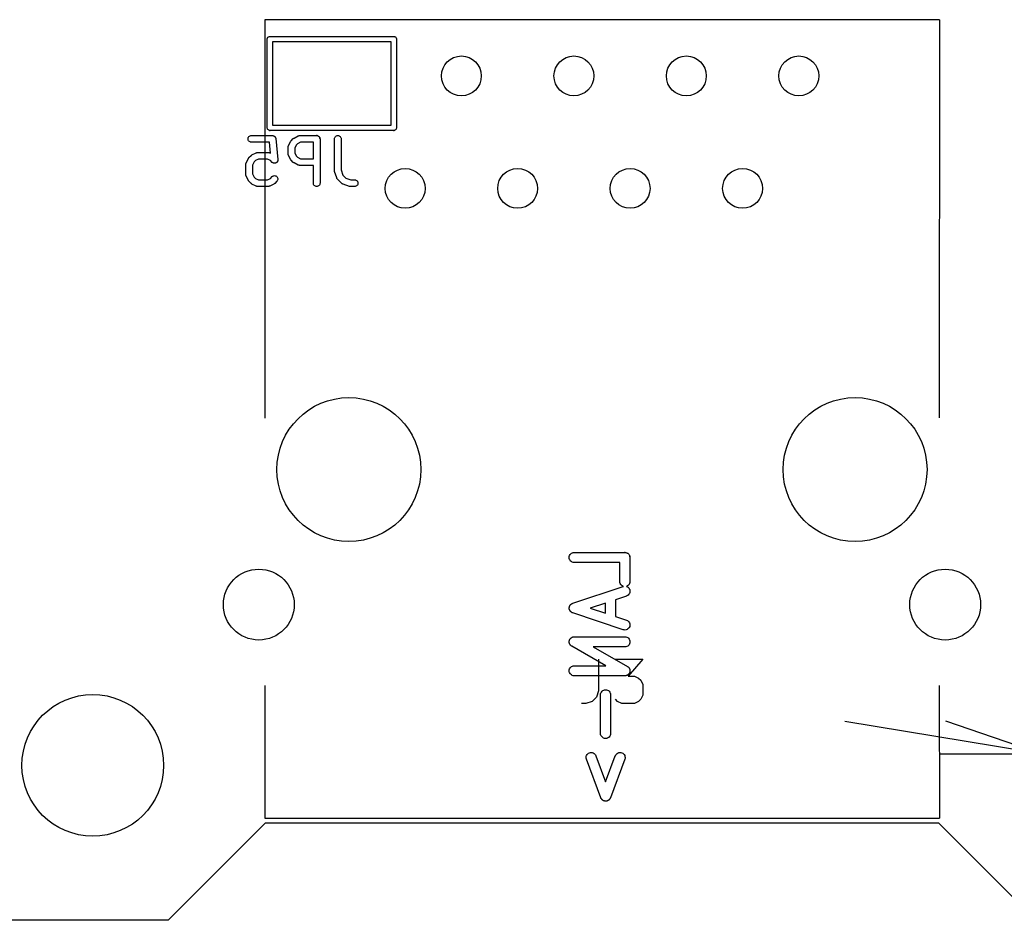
# Model space of a CAD drawing. Header units: millimetres. Extents: x 41 to 95.7, y -150.6 to -95.8.
# Tile 2 of 13: x 52.2 to 74.4, y -150.6 to -130.3. Entities that reach past the tile are written whole.
import ezdxf
from ezdxf.enums import TextEntityAlignment as Align

# ---------------------------------------------------------------- set-up
doc = ezdxf.new("R2010")
doc.units = ezdxf.units.MM
doc.layers.add('BLACK', color=7, linetype='Continuous')
doc.layers.add('Default', color=7, linetype='Continuous')
doc.styles.add('SEACAD_Solid_Edge_ANSI', font='seans.ttf')
doc.styles.add('SEACAD_Solid_Edge_ANSI1_Symbols', font='semeca1.ttf')
doc.dimstyles.new('JIS_(mm)', dxfattribs={"dimtxt": 2.25, "dimasz": 2.25, "dimexe": 1.125, "dimexo": 0, "dimgap": 0.5625, "dimtad": 1, "dimdsep": 46, "dimtxsty": 'SEACAD_Solid_Edge_ANSI', "dimblk1": '_SE_OPEN', "dimblk2": '_SE_OPEN', "dimsah": 1, "dimcen": 1.125, "dimadec": 0, "dimazin": 0, "dimtfac": 0.5, "dimtmove": 0, "dimatfit": 3, "dimfxl": 1, "dimarcsym": 0})

# ---------------------------------------------------------------- blocks, each defined once
blk = doc.blocks.new('DMBLK5')
at = {"layer": 'Default', "color": 7, "linetype": 'Continuous'}
for p, q in [((70.792, -146.134), (78.388, -147.394)), ((78.388, -147.394), (95.686, -150.263))]:
    blk.add_line(p, q, dxfattribs=at)
for points in [[(72.95, -146.872), (75.231, -146.87), (73.073, -146.132)], [(80.546, -148.132), (78.388, -147.394), (80.669, -147.392)]]:
    blk.add_lwpolyline(points, dxfattribs=at)
for s, style, p in [('O', 'SEACAD_Solid_Edge_ANSI1_Symbols', (82.974, -145.303)), ('3.2', 'SEACAD_Solid_Edge_ANSI', (86.777, -145.934)), ('x4', 'SEACAD_Solid_Edge_ANSI', (92.256, -146.843))]:
    blk.add_text(s, height=2.25, rotation=350.5826, dxfattribs=dict(at, style=style)).set_placement(p, align=Align.TOP_LEFT)
blk = doc.blocks.new('_SE_OPEN')
at = {"color": 0}
for p, q in [((-1, 0.1665), (0, 0)), ((0, 0), (-1, -0.1665)), ((0, 0), (-1, 0))]:
    blk.add_line(p, q, dxfattribs=at)

msp = doc.modelspace()

# ---------------------------------------------------------------- linework, layer by layer
at = {"layer": 'BLACK', "color": 7, "linetype": 'Continuous'}
for p, q in [((57.6945, -130.292), (57.6945, -139.292)), ((72.9345, -130.292), (57.6945, -130.292)), ((72.9345, -130.292), (72.9245, -139.282)), ((57.7492, -130.732), (57.7504, -130.72)), ((57.7495, -130.735), (57.7492, -130.732)), ((57.7495, -132.729), (57.7495, -130.735)), ((57.7504, -130.72), (57.7538, -130.709)), ((57.7538, -130.709), (57.7594, -130.699)), ((57.7594, -130.699), (57.7669, -130.689)), ((57.7669, -130.689), (57.776, -130.682)), ((57.776, -130.682), (57.7864, -130.676)), ((57.7864, -130.676), (57.7977, -130.673)), ((57.7977, -130.673), (57.8066, -130.672)), ((57.8066, -130.672), (57.8095, -130.672)), ((57.8095, -130.672), (57.8124, -130.672)), ((57.8124, -130.672), (60.6066, -130.672)), ((60.6066, -130.672), (60.6095, -130.672)), ((60.6095, -130.672), (60.6124, -130.672)), ((60.6124, -130.672), (60.6213, -130.673)), ((60.6213, -130.673), (60.6326, -130.676)), ((60.6326, -130.676), (60.643, -130.682)), ((60.643, -130.682), (60.6521, -130.689)), ((60.6521, -130.689), (60.6596, -130.699)), ((60.6596, -130.699), (60.6652, -130.709)), ((60.6652, -130.709), (60.6686, -130.72)), ((60.6686, -130.72), (60.6698, -130.732)), ((60.6698, -130.732), (60.6695, -130.735)), ((60.6695, -130.735), (60.6695, -132.729)), ((57.8695, -130.792), (57.8695, -132.672)), ((60.5495, -130.792), (57.8695, -130.792)), ((60.5495, -132.672), (60.5495, -130.792)), ((57.7492, -132.732), (57.7495, -132.729)), ((57.7504, -132.744), (57.7492, -132.732)), ((57.7538, -132.755), (57.7504, -132.744)), ((57.8695, -132.672), (60.5495, -132.672)), ((60.6686, -132.744), (60.6652, -132.755)), ((60.6698, -132.732), (60.6686, -132.744)), ((60.6695, -132.729), (60.6698, -132.732)), ((57.317, -132.969), (57.3213, -132.955)), ((57.3213, -132.955), (57.3283, -132.942)), ((57.3283, -132.942), (57.3376, -132.931)), ((57.3376, -132.931), (57.3489, -132.922)), ((57.3489, -132.922), (57.3619, -132.915)), ((57.3619, -132.915), (57.3759, -132.911)), ((57.3759, -132.911), (57.3905, -132.909)), ((57.3905, -132.909), (57.8666, -132.909)), ((57.7594, -132.765), (57.7538, -132.755)), ((57.7669, -132.775), (57.7594, -132.765)), ((57.776, -132.782), (57.7669, -132.775)), ((57.7864, -132.788), (57.776, -132.782)), ((57.7977, -132.791), (57.7864, -132.788)), ((57.8066, -132.792), (57.7977, -132.791)), ((57.8095, -132.792), (57.8066, -132.792)), ((57.8124, -132.792), (57.8095, -132.792)), ((60.6066, -132.792), (57.8124, -132.792)), ((57.8666, -132.909), (57.8677, -132.909)), ((57.8677, -132.909), (57.871, -132.91)), ((57.871, -132.91), (57.8743, -132.91)), ((57.8743, -132.91), (57.8783, -132.911)), ((57.8783, -132.911), (57.8822, -132.911)), ((57.8822, -132.911), (57.8854, -132.912)), ((57.8854, -132.912), (57.8887, -132.913)), ((57.8887, -132.913), (57.8924, -132.914)), ((57.8924, -132.914), (57.8962, -132.915)), ((57.8962, -132.915), (57.8991, -132.917)), ((57.8991, -132.917), (57.9022, -132.918)), ((57.9022, -132.918), (57.9055, -132.921)), ((57.9055, -132.921), (57.909, -132.922)), ((57.909, -132.922), (57.9116, -132.925)), ((57.9116, -132.925), (57.9143, -132.926)), ((57.9143, -132.926), (57.9172, -132.929)), ((57.9172, -132.929), (57.9202, -132.932)), ((57.9202, -132.932), (57.9223, -132.935)), ((57.9223, -132.935), (57.9247, -132.937)), ((57.9247, -132.937), (57.9269, -132.94)), ((57.9269, -132.94), (57.9294, -132.943)), ((57.9294, -132.943), (57.9309, -132.946)), ((57.9309, -132.946), (57.9328, -132.949)), ((57.9328, -132.949), (57.9343, -132.953)), ((57.9343, -132.953), (57.9362, -132.956)), ((57.9362, -132.956), (57.9371, -132.959)), ((57.9371, -132.959), (57.9384, -132.963)), ((57.9384, -132.963), (57.9392, -132.966)), ((57.9392, -132.966), (57.9403, -132.97)), ((58.3496, -132.969), (58.3533, -132.967)), ((58.3533, -132.967), (58.3569, -132.965)), ((58.3569, -132.965), (58.4521, -132.917)), ((58.4521, -132.917), (58.4531, -132.917)), ((58.4531, -132.917), (58.4552, -132.916)), ((58.4552, -132.916), (58.4571, -132.915)), ((58.4571, -132.915), (58.462, -132.914)), ((58.462, -132.914), (58.4668, -132.912)), ((58.4668, -132.912), (58.469, -132.911)), ((58.469, -132.911), (58.4711, -132.911)), ((58.4711, -132.911), (58.4762, -132.91)), ((58.4762, -132.91), (58.4813, -132.91)), ((58.4813, -132.91), (58.4835, -132.91)), ((58.4835, -132.91), (58.4857, -132.909)), ((58.4857, -132.909), (58.8666, -132.909)), ((58.8666, -132.909), (58.8672, -132.909)), ((58.8672, -132.909), (58.8677, -132.909)), ((58.8677, -132.909), (58.8747, -132.91)), ((58.8747, -132.91), (58.8817, -132.911)), ((58.8817, -132.911), (58.882, -132.911)), ((58.882, -132.911), (58.8822, -132.911)), ((58.8822, -132.911), (58.8889, -132.913)), ((58.8889, -132.913), (58.8957, -132.915)), ((58.8957, -132.915), (58.8959, -132.915)), ((58.8959, -132.915), (58.8962, -132.915)), ((58.8962, -132.915), (58.9024, -132.919)), ((58.9024, -132.919), (58.9086, -132.922)), ((58.9086, -132.922), (58.9088, -132.922)), ((58.9088, -132.922), (58.909, -132.922)), ((58.909, -132.922), (58.9144, -132.927)), ((58.9144, -132.927), (58.9199, -132.932)), ((58.9199, -132.932), (58.92, -132.932)), ((58.92, -132.932), (58.9202, -132.932)), ((58.9202, -132.932), (58.9246, -132.937)), ((58.9246, -132.937), (58.9291, -132.943)), ((58.9291, -132.943), (58.9292, -132.943)), ((58.9292, -132.943), (58.9294, -132.943)), ((58.9294, -132.943), (58.9327, -132.95)), ((58.9327, -132.95), (58.936, -132.956)), ((58.936, -132.956), (58.9361, -132.956)), ((58.9361, -132.956), (58.9362, -132.956)), ((58.9362, -132.956), (58.9382, -132.963)), ((58.9382, -132.963), (58.9402, -132.97)), ((59.2695, -132.969), (59.2739, -132.955)), ((59.2739, -132.955), (59.2809, -132.942)), ((59.2809, -132.942), (59.2904, -132.931)), ((59.2904, -132.931), (59.3018, -132.922)), ((59.3018, -132.922), (59.3147, -132.915)), ((59.3147, -132.915), (59.3288, -132.911)), ((59.3288, -132.911), (59.3434, -132.909)), ((59.3434, -132.909), (59.3579, -132.911)), ((59.3579, -132.911), (59.3719, -132.915)), ((59.3719, -132.915), (59.3848, -132.922)), ((59.3848, -132.922), (59.3961, -132.932)), ((59.3961, -132.932), (59.4053, -132.943)), ((59.4053, -132.943), (59.4122, -132.956)), ((59.4122, -132.956), (59.4164, -132.97)), ((60.6095, -132.792), (60.6066, -132.792)), ((60.6124, -132.792), (60.6095, -132.792)), ((60.6213, -132.791), (60.6124, -132.792)), ((60.6326, -132.788), (60.6213, -132.791)), ((60.643, -132.782), (60.6326, -132.788)), ((60.6521, -132.775), (60.643, -132.782)), ((60.6596, -132.765), (60.6521, -132.775)), ((60.6652, -132.755), (60.6596, -132.765)), ((57.3155, -132.984), (57.317, -132.969)), ((57.3168, -132.998), (57.3155, -132.984)), ((57.3209, -133.012), (57.3168, -132.998)), ((57.3277, -133.025), (57.3209, -133.012)), ((57.3369, -133.037), (57.3277, -133.025)), ((57.3481, -133.046), (57.3369, -133.037)), ((57.3609, -133.053), (57.3481, -133.046)), ((57.3749, -133.058), (57.3609, -133.053)), ((57.3894, -133.059), (57.3749, -133.058)), ((57.3905, -133.059), (57.3894, -133.059)), ((57.7988, -133.059), (57.3905, -133.059)), ((57.8236, -133.308), (57.7988, -133.059)), ((57.9403, -132.97), (57.9406, -132.974)), ((57.9406, -132.974), (57.9413, -132.977)), ((57.9413, -132.977), (57.9889, -133.453)), ((58.2202, -133.174), (58.2205, -133.172)), ((58.2202, -133.175), (58.2202, -133.174)), ((58.2202, -133.318), (58.2202, -133.175)), ((58.2204, -133.169), (58.2213, -133.164)), ((58.2205, -133.172), (58.2204, -133.169)), ((58.2213, -133.164), (58.2219, -133.159)), ((58.2219, -133.159), (58.2225, -133.157)), ((58.2225, -133.157), (58.2229, -133.155)), ((58.2229, -133.155), (58.2247, -133.15)), ((58.2247, -133.15), (58.2263, -133.145)), ((58.2263, -133.145), (58.2273, -133.143)), ((58.2273, -133.143), (58.2281, -133.141)), ((58.2281, -133.141), (58.2758, -133.046)), ((58.2758, -133.046), (58.2762, -133.045)), ((58.2762, -133.045), (58.2785, -133.042)), ((58.2785, -133.042), (58.2805, -133.038)), ((58.2805, -133.038), (58.2825, -133.035)), ((58.2825, -133.035), (58.2842, -133.033)), ((58.2842, -133.033), (58.2871, -133.03)), ((58.2871, -133.03), (58.2898, -133.027)), ((58.2898, -133.027), (58.3374, -132.979)), ((58.3374, -132.979), (58.3382, -132.978)), ((58.3382, -132.978), (58.3415, -132.976)), ((58.3415, -132.976), (58.3445, -132.973)), ((58.3445, -132.973), (58.3472, -132.971)), ((58.3472, -132.971), (58.3496, -132.969)), ((58.4045, -133.124), (58.3702, -133.193)), ((58.4349, -133.094), (58.4045, -133.124)), ((58.5034, -133.059), (58.4349, -133.094)), ((58.7916, -133.059), (58.5034, -133.059)), ((58.7916, -133.433), (58.7916, -133.059)), ((58.9402, -132.97), (58.9403, -132.97)), ((58.9403, -132.97), (58.941, -132.977)), ((58.941, -132.977), (58.9416, -132.984)), ((58.9416, -132.984), (58.9416, -133.984)), ((59.2678, -132.983), (59.2695, -132.969)), ((59.2678, -132.984), (59.2678, -132.983)), ((59.2678, -133.699), (59.2678, -132.984)), ((59.4164, -132.97), (59.4178, -132.984)), ((59.4178, -132.984), (59.4178, -133.686)), ((57.3318, -133.414), (57.3347, -133.411)), ((57.3347, -133.411), (57.3374, -133.408)), ((57.3374, -133.408), (57.385, -133.36)), ((57.385, -133.36), (57.3858, -133.359)), ((57.3858, -133.359), (57.3891, -133.357)), ((57.3891, -133.357), (57.3921, -133.354)), ((57.3921, -133.354), (57.3948, -133.352)), ((57.3948, -133.352), (57.3972, -133.35)), ((57.3972, -133.35), (57.401, -133.348)), ((57.401, -133.348), (57.4045, -133.346)), ((57.4045, -133.346), (57.4998, -133.298)), ((57.4998, -133.298), (57.5007, -133.298)), ((57.5007, -133.298), (57.5028, -133.297)), ((57.5028, -133.297), (57.5047, -133.296)), ((57.5047, -133.296), (57.5096, -133.295)), ((57.5096, -133.295), (57.5144, -133.293)), ((57.5144, -133.293), (57.5166, -133.292)), ((57.5166, -133.292), (57.5187, -133.292)), ((57.5187, -133.292), (57.5238, -133.291)), ((57.5238, -133.291), (57.5289, -133.29)), ((57.5289, -133.29), (57.5311, -133.291)), ((57.5311, -133.291), (57.5333, -133.29)), ((57.5333, -133.29), (57.7714, -133.29)), ((57.7714, -133.29), (57.7725, -133.29)), ((57.7725, -133.29), (57.7746, -133.291)), ((57.7746, -133.291), (57.7769, -133.291)), ((57.7769, -133.291), (57.7819, -133.291)), ((57.7819, -133.291), (57.787, -133.292)), ((57.787, -133.292), (57.7891, -133.293)), ((57.7891, -133.293), (57.7913, -133.293)), ((57.7913, -133.293), (57.7961, -133.295)), ((57.7961, -133.295), (57.801, -133.296)), ((57.801, -133.296), (57.8029, -133.297)), ((57.8029, -133.297), (57.8049, -133.298)), ((57.8049, -133.298), (57.8236, -133.308)), ((58.2204, -133.32), (58.2202, -133.318)), ((58.2203, -133.322), (58.2204, -133.32)), ((58.2211, -133.327), (58.2203, -133.322)), ((58.2216, -133.332), (58.2211, -133.327)), ((58.2223, -133.334), (58.2216, -133.332)), ((58.2226, -133.337), (58.2223, -133.334)), ((58.2244, -133.341), (58.2226, -133.337)), ((58.2259, -133.346), (58.2244, -133.341)), ((58.2269, -133.348), (58.2259, -133.346)), ((58.2277, -133.35), (58.2269, -133.348)), ((58.2281, -133.351), (58.2277, -133.35)), ((58.2758, -133.446), (58.2281, -133.351)), ((58.3702, -133.193), (58.3702, -133.3)), ((58.3702, -133.3), (58.4045, -133.369)), ((58.4045, -133.369), (58.4349, -133.399)), ((58.4349, -133.399), (58.5034, -133.433)), ((57.2678, -133.555), (57.2681, -133.553)), ((57.2678, -133.556), (57.2678, -133.555)), ((57.2678, -133.794), (57.2678, -133.556)), ((57.268, -133.55), (57.2689, -133.545)), ((57.2681, -133.553), (57.268, -133.55)), ((57.2689, -133.545), (57.2695, -133.54)), ((57.2695, -133.54), (57.2701, -133.538)), ((57.2701, -133.538), (57.2705, -133.536)), ((57.2705, -133.536), (57.2723, -133.531)), ((57.2723, -133.531), (57.2739, -133.526)), ((57.2739, -133.526), (57.275, -133.524)), ((57.275, -133.524), (57.2758, -133.522)), ((57.2758, -133.522), (57.3234, -133.427)), ((57.3234, -133.427), (57.3238, -133.426)), ((57.3238, -133.426), (57.3261, -133.423)), ((57.3261, -133.423), (57.3281, -133.419)), ((57.3281, -133.419), (57.3301, -133.416)), ((57.3301, -133.416), (57.3318, -133.414)), ((57.4521, -133.505), (57.4178, -133.574)), ((57.4178, -133.574), (57.4178, -133.776)), ((57.4825, -133.475), (57.4521, -133.505)), ((57.551, -133.44), (57.4825, -133.475)), ((57.7537, -133.44), (57.551, -133.44)), ((57.8222, -133.475), (57.7537, -133.44)), ((57.8612, -133.514), (57.8222, -133.475)), ((57.864, -133.516), (57.8612, -133.514)), ((57.8666, -133.518), (57.864, -133.516)), ((57.8697, -133.521), (57.8666, -133.518)), ((57.8725, -133.523), (57.8697, -133.521)), ((57.8757, -133.525), (57.8725, -133.523)), ((57.8787, -133.527), (57.8757, -133.525)), ((57.8822, -133.528), (57.8787, -133.527)), ((57.8854, -133.53), (57.8822, -133.528)), ((57.8889, -133.531), (57.8854, -133.53)), ((57.8922, -133.532), (57.8889, -133.531)), ((57.8959, -133.533), (57.8922, -133.532)), ((57.8994, -133.534), (57.8959, -133.533)), ((57.903, -133.534), (57.8994, -133.534)), ((57.9066, -133.535), (57.903, -133.534)), ((57.9103, -133.535), (57.9066, -133.535)), ((57.914, -133.536), (57.9103, -133.535)), ((57.9176, -133.535), (57.914, -133.536)), ((57.9212, -133.535), (57.9176, -133.535)), ((57.9249, -133.535), (57.9212, -133.535)), ((57.9286, -133.534), (57.9249, -133.535)), ((57.932, -133.533), (57.9286, -133.534)), ((57.9356, -133.532), (57.932, -133.533)), ((57.939, -133.531), (57.9356, -133.532)), ((57.9426, -133.53), (57.939, -133.531)), ((57.9458, -133.528), (57.9426, -133.53)), ((57.9491, -133.527), (57.9458, -133.528)), ((57.9523, -133.525), (57.9491, -133.527)), ((57.9555, -133.523), (57.9523, -133.525)), ((57.9584, -133.521), (57.9555, -133.523)), ((57.9614, -133.519), (57.9584, -133.521)), ((57.964, -133.516), (57.9614, -133.519)), ((57.9669, -133.514), (57.964, -133.516)), ((57.9692, -133.511), (57.9669, -133.514)), ((57.9718, -133.509), (57.9692, -133.511)), ((57.9739, -133.506), (57.9718, -133.509)), ((57.9763, -133.503), (57.9739, -133.506)), ((57.978, -133.5), (57.9763, -133.503)), ((57.9801, -133.497), (57.978, -133.5)), ((57.9815, -133.493), (57.9801, -133.497)), ((57.9833, -133.49), (57.9815, -133.493)), ((57.9844, -133.486), (57.9833, -133.49)), ((57.9858, -133.483), (57.9844, -133.486)), ((57.9866, -133.479), (57.9858, -133.483)), ((57.9877, -133.476), (57.9866, -133.479)), ((57.9881, -133.472), (57.9877, -133.476)), ((57.9888, -133.469), (57.9881, -133.472)), ((57.9889, -133.465), (57.9888, -133.469)), ((57.9889, -133.453), (57.989, -133.454)), ((57.989, -133.454), (57.9889, -133.458)), ((57.9889, -133.458), (57.9893, -133.461)), ((57.9893, -133.461), (57.9889, -133.465)), ((58.278, -133.45), (58.2758, -133.446)), ((58.2799, -133.454), (58.278, -133.45)), ((58.2819, -133.456), (58.2799, -133.454)), ((58.2835, -133.459), (58.2819, -133.456)), ((58.2864, -133.462), (58.2835, -133.459)), ((58.2891, -133.465), (58.2864, -133.462)), ((58.2898, -133.466), (58.2891, -133.465)), ((58.3374, -133.514), (58.2898, -133.466)), ((58.3407, -133.516), (58.3374, -133.514)), ((58.3437, -133.519), (58.3407, -133.516)), ((58.3463, -133.521), (58.3437, -133.519)), ((58.3487, -133.523), (58.3463, -133.521)), ((58.3524, -133.525), (58.3487, -133.523)), ((58.356, -133.527), (58.3524, -133.525)), ((58.3569, -133.528), (58.356, -133.527)), ((58.4521, -133.575), (58.3569, -133.528)), ((58.4542, -133.576), (58.4521, -133.575)), ((58.4561, -133.577), (58.4542, -133.576)), ((58.461, -133.579), (58.4561, -133.577)), ((58.4658, -133.581), (58.461, -133.579)), ((58.468, -133.581), (58.4658, -133.581)), ((58.4701, -133.582), (58.468, -133.581)), ((58.4752, -133.582), (58.4701, -133.582)), ((58.4802, -133.583), (58.4752, -133.582)), ((58.4824, -133.583), (58.4802, -133.583)), ((58.4846, -133.583), (58.4824, -133.583)), ((58.4857, -133.583), (58.4846, -133.583)), ((58.7916, -133.583), (58.4857, -133.583)), ((58.5034, -133.433), (58.7916, -133.433)), ((58.7916, -133.984), (58.7916, -133.583)), ((57.268, -133.796), (57.2678, -133.794)), ((57.268, -133.798), (57.268, -133.796)), ((57.2688, -133.803), (57.268, -133.798)), ((57.2693, -133.808), (57.2688, -133.803)), ((57.2699, -133.811), (57.2693, -133.808)), ((57.2702, -133.813), (57.2699, -133.811)), ((57.272, -133.818), (57.2702, -133.813)), ((57.2735, -133.822), (57.272, -133.818)), ((57.2745, -133.824), (57.2735, -133.822)), ((57.2753, -133.827), (57.2745, -133.824)), ((57.2758, -133.827), (57.2753, -133.827)), ((57.3234, -133.923), (57.2758, -133.827)), ((57.4178, -133.776), (57.4521, -133.845)), ((57.4521, -133.845), (57.4825, -133.875)), ((57.8222, -133.875), (57.8612, -133.836)), ((57.8612, -133.836), (57.862, -133.835)), ((57.862, -133.835), (57.8734, -133.826)), ((57.8734, -133.826), (57.8864, -133.82)), ((57.8864, -133.82), (57.9005, -133.815)), ((57.9005, -133.815), (57.915, -133.814)), ((57.915, -133.814), (57.9296, -133.816)), ((57.9296, -133.816), (57.9436, -133.82)), ((57.9436, -133.82), (57.9564, -133.827)), ((57.9564, -133.827), (57.9677, -133.836)), ((57.9677, -133.836), (57.9769, -133.848)), ((57.9769, -133.848), (57.9837, -133.861)), ((59.2682, -133.703), (59.2678, -133.699)), ((59.2683, -133.707), (59.2682, -133.703)), ((59.269, -133.71), (59.2683, -133.707)), ((59.2693, -133.713), (59.269, -133.71)), ((59.2705, -133.717), (59.2693, -133.713)), ((59.2714, -133.721), (59.2705, -133.717)), ((59.2717, -133.722), (59.2714, -133.721)), ((59.3193, -133.865), (59.2717, -133.722)), ((59.4178, -133.686), (59.456, -133.801)), ((59.456, -133.801), (59.5262, -133.871)), ((57.3256, -133.926), (57.3234, -133.923)), ((57.3276, -133.93), (57.3256, -133.926)), ((57.3295, -133.932), (57.3276, -133.93)), ((57.3312, -133.935), (57.3295, -133.932)), ((57.3341, -133.938), (57.3312, -133.935)), ((57.3367, -133.941), (57.3341, -133.938)), ((57.3374, -133.942), (57.3367, -133.941)), ((57.385, -133.99), (57.3374, -133.942)), ((57.3883, -133.992), (57.385, -133.99)), ((57.3913, -133.995), (57.3883, -133.992)), ((57.3939, -133.997), (57.3913, -133.995)), ((57.3963, -133.999), (57.3939, -133.997)), ((57.4001, -134.001), (57.3963, -133.999)), ((57.4036, -134.003), (57.4001, -134.001)), ((57.4045, -134.004), (57.4036, -134.003)), ((57.4998, -134.051), (57.4045, -134.004)), ((57.4825, -133.875), (57.551, -133.909)), ((57.5018, -134.052), (57.4998, -134.051)), ((57.5038, -134.053), (57.5018, -134.052)), ((57.5086, -134.055), (57.5038, -134.053)), ((57.5134, -134.057), (57.5086, -134.055)), ((57.5156, -134.057), (57.5134, -134.057)), ((57.5177, -134.058), (57.5156, -134.057)), ((57.5228, -134.058), (57.5177, -134.058)), ((57.5279, -134.059), (57.5228, -134.058)), ((57.5301, -134.059), (57.5279, -134.059)), ((57.5323, -134.059), (57.5301, -134.059)), ((57.5333, -134.059), (57.5323, -134.059)), ((57.7714, -134.059), (57.5333, -134.059)), ((57.551, -133.909), (57.7537, -133.909)), ((57.7537, -133.909), (57.8222, -133.875)), ((57.7736, -134.059), (57.7714, -134.059)), ((57.7758, -134.059), (57.7736, -134.059)), ((57.7809, -134.058), (57.7758, -134.059)), ((57.786, -134.058), (57.7809, -134.058)), ((57.7881, -134.057), (57.786, -134.058)), ((57.7903, -134.057), (57.7881, -134.057)), ((57.7951, -134.055), (57.7903, -134.057)), ((57.8, -134.054), (57.7951, -134.055)), ((57.8019, -134.053), (57.8, -134.054)), ((57.804, -134.052), (57.8019, -134.053)), ((57.8049, -134.051), (57.804, -134.052)), ((57.9002, -134.004), (57.8049, -134.051)), ((57.9038, -134.002), (57.9002, -134.004)), ((57.9075, -134), (57.9038, -134.002)), ((57.9099, -133.998), (57.9075, -134)), ((57.9126, -133.996), (57.9099, -133.998)), ((57.9156, -133.993), (57.9126, -133.996)), ((57.9189, -133.991), (57.9156, -133.993)), ((57.9197, -133.99), (57.9189, -133.991)), ((57.9673, -133.942), (57.9197, -133.99)), ((57.9766, -133.931), (57.9673, -133.942)), ((57.9835, -133.918), (57.9766, -133.931)), ((57.9878, -133.904), (57.9835, -133.918)), ((57.9837, -133.861), (57.9879, -133.875)), ((57.9893, -133.889), (57.9878, -133.904)), ((57.9879, -133.875), (57.9893, -133.889)), ((58.7931, -133.999), (58.7916, -133.984)), ((58.7973, -134.013), (58.7931, -133.999)), ((58.8042, -134.026), (58.7973, -134.013)), ((58.8134, -134.037), (58.8042, -134.026)), ((58.8247, -134.047), (58.8134, -134.037)), ((58.8376, -134.054), (58.8247, -134.047)), ((58.8516, -134.058), (58.8376, -134.054)), ((58.8661, -134.059), (58.8516, -134.058)), ((58.8807, -134.058), (58.8661, -134.059)), ((58.8947, -134.054), (58.8807, -134.058)), ((58.9077, -134.047), (58.8947, -134.054)), ((58.9191, -134.038), (58.9077, -134.047)), ((58.9285, -134.027), (58.9191, -134.038)), ((58.9356, -134.014), (58.9285, -134.027)), ((58.94, -134), (58.9356, -134.014)), ((58.9416, -133.985), (58.94, -134)), ((58.9416, -133.984), (58.9416, -133.985)), ((59.3202, -133.867), (59.3193, -133.865)), ((59.3208, -133.869), (59.3202, -133.867)), ((59.3232, -133.874), (59.3208, -133.869)), ((59.3253, -133.879), (59.3232, -133.874)), ((59.3265, -133.88), (59.3253, -133.879)), ((59.3276, -133.882), (59.3265, -133.88)), ((59.3308, -133.886), (59.3276, -133.882)), ((59.3337, -133.891), (59.3308, -133.886)), ((59.3353, -133.892), (59.3337, -133.891)), ((59.3367, -133.894), (59.3353, -133.892)), ((59.3374, -133.895), (59.3367, -133.894)), ((59.4327, -133.99), (59.3374, -133.895)), ((59.4344, -133.991), (59.4327, -133.99)), ((59.4359, -133.993), (59.4344, -133.991)), ((59.44, -133.996), (59.4359, -133.993)), ((59.444, -133.999), (59.44, -133.996)), ((59.4459, -134), (59.444, -133.999)), ((59.4477, -134.001), (59.4459, -134)), ((59.4523, -134.004), (59.4477, -134.001)), ((59.4569, -134.006), (59.4523, -134.004)), ((59.459, -134.007), (59.4569, -134.006)), ((59.461, -134.008), (59.459, -134.007)), ((59.462, -134.008), (59.461, -134.008)), ((59.6048, -134.056), (59.462, -134.008)), ((59.5262, -133.871), (59.6407, -133.909)), ((59.6089, -134.056), (59.6048, -134.056)), ((59.613, -134.058), (59.6089, -134.056)), ((59.6161, -134.058), (59.613, -134.058)), ((59.6191, -134.059), (59.6161, -134.058)), ((59.6233, -134.059), (59.6191, -134.059)), ((59.6275, -134.059), (59.6233, -134.059)), ((59.6285, -134.059), (59.6275, -134.059)), ((59.7238, -134.059), (59.6285, -134.059)), ((59.6407, -133.909), (59.7238, -133.909)), ((59.7238, -133.909), (59.7248, -133.909)), ((59.7384, -134.058), (59.7238, -134.059)), ((59.7248, -133.909), (59.7394, -133.911)), ((59.7524, -134.054), (59.7384, -134.058)), ((59.7394, -133.911), (59.7533, -133.915)), ((59.7653, -134.047), (59.7524, -134.054)), ((59.7533, -133.915), (59.7662, -133.922)), ((59.7766, -134.038), (59.7653, -134.047)), ((59.7662, -133.922), (59.7774, -133.932)), ((59.786, -134.026), (59.7766, -134.038)), ((59.7774, -133.932), (59.7865, -133.943)), ((59.7929, -134.013), (59.786, -134.026)), ((59.7865, -133.943), (59.7933, -133.956)), ((59.7973, -133.999), (59.7929, -134.013)), ((59.7933, -133.956), (59.7975, -133.97)), ((59.7988, -133.985), (59.7973, -133.999)), ((59.7975, -133.97), (59.7988, -133.985)), ((64.5693, -142.437), (64.5716, -142.415)), ((64.5713, -142.459), (64.5693, -142.437)), ((64.5776, -142.481), (64.5713, -142.459)), ((64.5716, -142.415), (64.5782, -142.393)), ((64.5879, -142.5), (64.5776, -142.481)), ((64.5782, -142.393), (64.5888, -142.374)), ((64.6019, -142.518), (64.5879, -142.5)), ((64.5888, -142.374), (64.603, -142.357)), ((64.619, -142.532), (64.6019, -142.518)), ((64.603, -142.357), (64.6203, -142.343)), ((64.6203, -142.343), (64.64, -142.332)), ((64.64, -142.332), (64.6614, -142.326)), ((64.6614, -142.326), (64.6836, -142.323)), ((64.6836, -142.323), (65.8266, -142.323)), ((65.8266, -142.323), (65.8273, -142.323)), ((65.8273, -142.323), (65.8274, -142.323)), ((65.8274, -142.323), (65.8282, -142.323)), ((65.8282, -142.323), (65.8389, -142.325)), ((65.8389, -142.325), (65.8496, -142.326)), ((65.8496, -142.326), (65.8499, -142.326)), ((65.8499, -142.326), (65.8503, -142.326)), ((65.8503, -142.326), (65.8606, -142.329)), ((65.8606, -142.329), (65.8709, -142.332)), ((65.8709, -142.332), (65.8712, -142.333)), ((65.8712, -142.333), (65.8716, -142.333)), ((65.8716, -142.333), (65.881, -142.338)), ((65.881, -142.338), (65.8905, -142.343)), ((65.8905, -142.343), (65.8908, -142.343)), ((65.8908, -142.343), (65.8911, -142.343)), ((65.8911, -142.343), (65.8994, -142.35)), ((65.8994, -142.35), (65.9077, -142.357)), ((65.9077, -142.357), (65.9079, -142.358)), ((65.9079, -142.358), (65.9082, -142.358)), ((65.9082, -142.358), (65.9149, -142.366)), ((65.9149, -142.366), (65.9218, -142.375)), ((65.9218, -142.375), (65.922, -142.375)), ((65.922, -142.375), (65.9222, -142.375)), ((65.9222, -142.375), (65.9272, -142.385)), ((65.9272, -142.385), (65.9322, -142.394)), ((65.9322, -142.394), (65.9324, -142.395)), ((65.9324, -142.395), (65.9325, -142.395)), ((65.9325, -142.395), (65.9356, -142.405)), ((65.9356, -142.405), (65.9387, -142.416)), ((65.9387, -142.416), (65.9388, -142.416)), ((65.9388, -142.416), (65.9398, -142.427)), ((65.9398, -142.427), (65.9409, -142.438)), ((65.9409, -142.438), (65.9409, -142.982)), ((64.6385, -142.543), (64.619, -142.532)), ((64.6598, -142.55), (64.6385, -142.543)), ((64.682, -142.552), (64.6598, -142.55)), ((64.6836, -142.552), (64.682, -142.552)), ((65.7123, -142.552), (64.6836, -142.552)), ((65.7123, -142.982), (65.7123, -142.552)), ((64.6474, -143.472), (65.7904, -143.091)), ((65.7144, -143.004), (65.7123, -142.982)), ((65.7209, -143.026), (65.7144, -143.004)), ((65.7314, -143.045), (65.7209, -143.026)), ((65.7455, -143.063), (65.7314, -143.045)), ((65.7627, -143.077), (65.7455, -143.063)), ((65.7823, -143.087), (65.7627, -143.077)), ((65.7928, -143.091), (65.7823, -143.087)), ((65.7904, -143.091), (65.7919, -143.091)), ((65.7919, -143.091), (65.7928, -143.091)), ((65.8694, -143.088), (65.8602, -143.091)), ((65.8602, -143.091), (65.8788, -143.098)), ((65.8892, -143.078), (65.8694, -143.088)), ((65.8788, -143.098), (65.8975, -143.11)), ((65.9065, -143.064), (65.8892, -143.078)), ((65.8975, -143.11), (65.9136, -143.126)), ((65.9209, -143.047), (65.9065, -143.064)), ((65.9136, -143.126), (65.9263, -143.144)), ((65.9316, -143.027), (65.9209, -143.047)), ((65.9263, -143.144), (65.9353, -143.164)), ((65.9384, -143.006), (65.9316, -143.027)), ((65.9353, -143.164), (65.9401, -143.186)), ((65.9409, -142.984), (65.9384, -143.006)), ((65.9401, -143.186), (65.9405, -143.208)), ((65.9409, -142.982), (65.9409, -142.984)), ((65.8627, -143.308), (65.6143, -143.391)), ((65.6143, -143.391), (65.6143, -143.771)), ((65.8831, -143.299), (65.8627, -143.308)), ((65.9013, -143.286), (65.8831, -143.299)), ((65.9167, -143.27), (65.9013, -143.286)), ((65.9286, -143.251), (65.9167, -143.27)), ((65.9367, -143.23), (65.9286, -143.251)), ((65.9405, -143.208), (65.9367, -143.23)), ((64.5695, -143.588), (64.5698, -143.58)), ((64.57, -143.591), (64.5695, -143.588)), ((64.5696, -143.572), (64.5702, -143.569)), ((64.5698, -143.58), (64.5696, -143.572)), ((64.5701, -143.594), (64.57, -143.591)), ((64.5718, -143.602), (64.5701, -143.594)), ((64.5702, -143.569), (64.5703, -143.566)), ((64.5703, -143.566), (64.5721, -143.558)), ((64.573, -143.61), (64.5718, -143.602)), ((64.5721, -143.558), (64.5735, -143.55)), ((64.5742, -143.613), (64.573, -143.61)), ((64.5735, -143.55), (64.5746, -143.547)), ((64.5749, -143.616), (64.5742, -143.613)), ((64.5746, -143.547), (64.5754, -143.544)), ((64.5781, -143.623), (64.5749, -143.616)), ((64.5754, -143.544), (64.5787, -143.537)), ((64.5808, -143.631), (64.5781, -143.623)), ((64.5787, -143.537), (64.5815, -143.529)), ((64.5825, -143.634), (64.5808, -143.631)), ((64.5815, -143.529), (64.5833, -143.527)), ((64.5838, -143.637), (64.5825, -143.634)), ((64.5833, -143.527), (64.5846, -143.524)), ((64.5883, -143.643), (64.5838, -143.637)), ((64.5846, -143.524), (64.5892, -143.517)), ((64.5892, -143.517), (64.5935, -143.51)), ((64.5935, -143.51), (64.5957, -143.508)), ((64.5957, -143.508), (64.5976, -143.505)), ((64.5976, -143.505), (64.6034, -143.5)), ((64.6034, -143.5), (64.6088, -143.494)), ((64.6088, -143.494), (64.6115, -143.492)), ((64.6115, -143.492), (64.6139, -143.49)), ((64.6139, -143.49), (64.6206, -143.486)), ((64.6206, -143.486), (64.6271, -143.481)), ((64.6271, -143.481), (64.63, -143.48)), ((64.63, -143.48), (64.6328, -143.478)), ((64.6328, -143.478), (64.6402, -143.476)), ((64.6402, -143.476), (64.6474, -143.472)), ((65.3857, -143.467), (65.045, -143.581)), ((65.045, -143.581), (65.3857, -143.694)), ((65.3857, -143.694), (65.3857, -143.467)), ((64.5925, -143.65), (64.5883, -143.643)), ((64.5947, -143.652), (64.5925, -143.65)), ((64.5966, -143.655), (64.5947, -143.652)), ((64.6023, -143.66), (64.5966, -143.655)), ((64.6076, -143.666), (64.6023, -143.66)), ((64.6103, -143.668), (64.6076, -143.666)), ((64.6126, -143.67), (64.6103, -143.668)), ((64.6193, -143.675), (64.6126, -143.67)), ((64.6257, -143.679), (64.6193, -143.675)), ((64.6286, -143.681), (64.6257, -143.679)), ((64.6314, -143.682), (64.6286, -143.681)), ((64.6388, -143.685), (64.6314, -143.682)), ((64.6459, -143.689), (64.6388, -143.685)), ((64.6474, -143.689), (64.6459, -143.689)), ((65.7904, -144.07), (64.6474, -143.689)), ((65.6143, -143.771), (65.8627, -143.853)), ((65.8627, -143.853), (65.8642, -143.854)), ((65.8642, -143.854), (65.8845, -143.863)), ((65.8122, -144.075), (65.7904, -144.07)), ((65.8345, -144.076), (65.8122, -144.075)), ((65.8565, -144.072), (65.8345, -144.076)), ((65.8773, -144.064), (65.8565, -144.072)), ((65.8963, -144.052), (65.8773, -144.064)), ((65.8845, -143.863), (65.9025, -143.876)), ((65.9125, -144.037), (65.8963, -144.052)), ((65.9025, -143.876), (65.9177, -143.893)), ((65.9255, -144.019), (65.9125, -144.037)), ((65.9177, -143.893), (65.9293, -143.912)), ((65.9348, -143.999), (65.9255, -144.019)), ((65.9293, -143.912), (65.9371, -143.933)), ((65.9399, -143.977), (65.9348, -143.999)), ((65.9371, -143.933), (65.9406, -143.955)), ((65.9406, -143.955), (65.9399, -143.977)), ((64.5738, -144.313), (64.5755, -144.306)), ((64.5755, -144.306), (64.5771, -144.302)), ((64.5771, -144.302), (64.5782, -144.298)), ((64.5782, -144.298), (64.5817, -144.292)), ((64.5817, -144.292), (64.5847, -144.285)), ((64.5847, -144.285), (64.587, -144.282)), ((64.587, -144.282), (64.5888, -144.279)), ((64.5888, -144.279), (64.5935, -144.273)), ((64.5935, -144.273), (64.5978, -144.267)), ((64.5978, -144.267), (64.6006, -144.265)), ((64.6006, -144.265), (64.603, -144.262)), ((64.603, -144.262), (64.6087, -144.257)), ((64.6087, -144.257), (64.6141, -144.252)), ((64.6141, -144.252), (64.6173, -144.25)), ((64.6173, -144.25), (64.6203, -144.248)), ((64.6203, -144.248), (64.6268, -144.244)), ((64.6268, -144.244), (64.633, -144.24)), ((64.633, -144.24), (64.6366, -144.239)), ((64.6366, -144.239), (64.64, -144.237)), ((64.64, -144.237), (64.647, -144.235)), ((64.647, -144.235), (64.6539, -144.232)), ((64.6539, -144.232), (64.6577, -144.232)), ((64.6577, -144.232), (64.6614, -144.231)), ((64.6614, -144.231), (64.6687, -144.23)), ((64.6687, -144.23), (64.6759, -144.229)), ((64.6759, -144.229), (64.6797, -144.229)), ((64.6797, -144.229), (64.6836, -144.228)), ((64.6836, -144.228), (65.8266, -144.228)), ((65.8266, -144.228), (65.8282, -144.228)), ((65.8282, -144.228), (65.8503, -144.231)), ((65.8503, -144.231), (65.8716, -144.238)), ((65.8716, -144.238), (65.8911, -144.248)), ((65.8911, -144.248), (65.9082, -144.263)), ((65.9082, -144.263), (65.9222, -144.28)), ((65.9222, -144.28), (65.9325, -144.3)), ((65.9325, -144.3), (65.9388, -144.321)), ((64.5693, -144.342), (64.57, -144.335)), ((64.5696, -144.346), (64.5693, -144.342)), ((64.5695, -144.35), (64.5696, -144.346)), ((64.5706, -144.357), (64.5695, -144.35)), ((64.57, -144.335), (64.5703, -144.327)), ((64.5703, -144.327), (64.5712, -144.324)), ((64.5713, -144.364), (64.5706, -144.357)), ((64.5712, -144.324), (64.5716, -144.32)), ((64.5724, -144.368), (64.5713, -144.364)), ((64.5716, -144.32), (64.5738, -144.313)), ((64.573, -144.372), (64.5724, -144.368)), ((64.5755, -144.379), (64.573, -144.372)), ((64.5776, -144.386), (64.5755, -144.379)), ((64.5794, -144.389), (64.5776, -144.386)), ((64.5807, -144.393), (64.5794, -144.389)), ((64.5845, -144.399), (64.5807, -144.393)), ((64.5879, -144.405), (64.5845, -144.399)), ((64.5903, -144.408), (64.5879, -144.405)), ((64.5924, -144.412), (64.5903, -144.408)), ((64.5973, -144.417), (64.5924, -144.412)), ((64.6019, -144.423), (64.5973, -144.417)), ((64.6049, -144.425), (64.6019, -144.423)), ((64.6075, -144.428), (64.6049, -144.425)), ((64.6134, -144.432), (64.6075, -144.428)), ((64.619, -144.437), (64.6134, -144.432)), ((64.6224, -144.439), (64.619, -144.437)), ((64.6255, -144.441), (64.6224, -144.439)), ((64.6269, -144.442), (64.6255, -144.441)), ((65.3962, -144.882), (64.6269, -144.442)), ((65.8266, -144.457), (65.114, -144.457)), ((65.114, -144.457), (65.8833, -144.897)), ((65.8488, -144.455), (65.8266, -144.457)), ((65.8701, -144.448), (65.8488, -144.455)), ((65.8898, -144.438), (65.8701, -144.448)), ((65.9071, -144.424), (65.8898, -144.438)), ((65.9213, -144.407), (65.9071, -144.424)), ((65.9319, -144.387), (65.9213, -144.407)), ((65.9385, -144.366), (65.9319, -144.387)), ((65.9409, -144.344), (65.9385, -144.366)), ((65.9388, -144.321), (65.9409, -144.344)), ((65.2312, -144.734), (65.2312, -145.449)), ((65.6121, -144.734), (66.2312, -144.734)), ((66.2312, -144.734), (65.8978, -145.115)), ((64.5693, -144.995), (64.5716, -144.973)), ((64.5716, -144.973), (64.5782, -144.952)), ((64.5782, -144.952), (64.5888, -144.932)), ((64.5888, -144.932), (64.603, -144.915)), ((64.603, -144.915), (64.6203, -144.901)), ((64.6203, -144.901), (64.64, -144.89)), ((64.64, -144.89), (64.6614, -144.884)), ((64.6614, -144.884), (64.6836, -144.882)), ((64.6836, -144.882), (65.3962, -144.882)), ((65.8833, -144.897), (65.8847, -144.897)), ((65.8847, -144.897), (65.8878, -144.9)), ((65.8878, -144.9), (65.8911, -144.902)), ((65.8911, -144.902), (65.8968, -144.906)), ((65.8968, -144.906), (65.9027, -144.911)), ((65.9027, -144.911), (65.9053, -144.913)), ((65.9053, -144.913), (65.9082, -144.916)), ((65.9082, -144.916), (65.9128, -144.922)), ((65.9128, -144.922), (65.9178, -144.927)), ((65.9178, -144.927), (65.9198, -144.93)), ((65.9198, -144.93), (65.9222, -144.933)), ((65.9222, -144.933), (65.9256, -144.94)), ((65.9256, -144.94), (65.9294, -144.946)), ((65.9294, -144.946), (65.9308, -144.95)), ((65.9308, -144.95), (65.9325, -144.953)), ((65.9325, -144.953), (65.9346, -144.96)), ((65.9346, -144.96), (65.9372, -144.967)), ((65.9372, -144.967), (65.9378, -144.971)), ((65.9378, -144.971), (65.9388, -144.975)), ((64.5713, -145.017), (64.5693, -144.995)), ((64.5776, -145.039), (64.5713, -145.017)), ((64.5879, -145.059), (64.5776, -145.039)), ((64.6019, -145.076), (64.5879, -145.059)), ((64.619, -145.09), (64.6019, -145.076)), ((64.6385, -145.101), (64.619, -145.09)), ((64.6598, -145.108), (64.6385, -145.101)), ((64.682, -145.11), (64.6598, -145.108)), ((64.6836, -145.11), (64.682, -145.11)), ((65.8266, -145.11), (64.6836, -145.11)), ((65.8304, -145.11), (65.8266, -145.11)), ((65.8343, -145.11), (65.8304, -145.11)), ((65.8415, -145.109), (65.8343, -145.11)), ((65.8488, -145.108), (65.8415, -145.109)), ((65.8525, -145.107), (65.8488, -145.108)), ((65.8563, -145.106), (65.8525, -145.107)), ((65.8631, -145.104), (65.8563, -145.106)), ((65.8701, -145.102), (65.8631, -145.104)), ((65.8735, -145.1), (65.8701, -145.102)), ((65.8771, -145.098), (65.8735, -145.1)), ((65.8834, -145.095), (65.8771, -145.098)), ((65.8898, -145.091), (65.8834, -145.095)), ((65.8928, -145.089), (65.8898, -145.091)), ((65.8961, -145.087), (65.8928, -145.089)), ((65.9014, -145.082), (65.8961, -145.087)), ((65.8978, -145.115), (66.0407, -145.115)), ((65.9071, -145.077), (65.9014, -145.082)), ((65.9096, -145.074), (65.9071, -145.077)), ((65.9124, -145.071), (65.9096, -145.074)), ((65.9167, -145.065), (65.9124, -145.071)), ((65.9213, -145.06), (65.9167, -145.065)), ((65.9232, -145.056), (65.9213, -145.06)), ((65.9254, -145.053), (65.9232, -145.056)), ((65.9285, -145.047), (65.9254, -145.053)), ((65.9319, -145.04), (65.9285, -145.047)), ((65.9331, -145.037), (65.9319, -145.04)), ((65.9347, -145.033), (65.9331, -145.037)), ((65.9364, -145.026), (65.9347, -145.033)), ((65.9385, -145.019), (65.9364, -145.026)), ((65.9389, -145.015), (65.9385, -145.019)), ((65.9388, -144.975), (65.9395, -144.982)), ((65.9398, -145.011), (65.9389, -145.015)), ((65.9395, -144.982), (65.9407, -144.989)), ((65.9401, -145.004), (65.9398, -145.011)), ((65.9409, -144.997), (65.9401, -145.004)), ((65.9407, -144.989), (65.9405, -144.993)), ((65.9405, -144.993), (65.9409, -144.997)), ((66.0407, -145.115), (66.1359, -145.163)), ((66.1359, -145.163), (66.1835, -145.211)), ((57.6945, -145.332), (57.6945, -148.322)), ((66.1835, -145.211), (66.2312, -145.306)), ((66.2312, -145.306), (66.2312, -145.544)), ((72.9245, -145.332), (72.9345, -148.322)), ((65.1835, -145.592), (65.0883, -145.687)), ((65.2312, -145.449), (65.1835, -145.592)), ((65.2768, -145.54), (65.2769, -145.539)), ((65.2768, -146.411), (65.2768, -145.54)), ((65.2769, -145.539), (65.2793, -145.516)), ((65.2793, -145.516), (65.2861, -145.495)), ((65.2861, -145.495), (65.2968, -145.476)), ((65.2968, -145.476), (65.3112, -145.459)), ((65.3112, -145.459), (65.3286, -145.445)), ((65.3286, -145.445), (65.3483, -145.434)), ((65.3483, -145.434), (65.3697, -145.428)), ((65.3697, -145.428), (65.3919, -145.426)), ((65.3919, -145.426), (65.4141, -145.428)), ((65.4141, -145.428), (65.4354, -145.435)), ((65.4354, -145.435), (65.4551, -145.445)), ((65.4551, -145.445), (65.4722, -145.46)), ((65.4722, -145.46), (65.4863, -145.477)), ((65.4863, -145.477), (65.4968, -145.497)), ((65.4968, -145.497), (65.5033, -145.518)), ((65.5033, -145.518), (65.5054, -145.54)), ((65.5054, -145.54), (65.5054, -146.411)), ((65.6597, -145.687), (65.6121, -145.639)), ((66.1835, -145.639), (66.1359, -145.687)), ((66.2312, -145.544), (66.1835, -145.639)), ((64.9455, -145.734), (64.8502, -145.734)), ((65.0883, -145.687), (64.9455, -145.734)), ((65.755, -145.734), (65.6597, -145.687)), ((66.0407, -145.734), (65.755, -145.734)), ((66.1359, -145.687), (66.0407, -145.734)), ((65.279, -146.433), (65.2768, -146.411)), ((65.2855, -146.455), (65.279, -146.433)), ((65.2959, -146.474), (65.2855, -146.455)), ((65.31, -146.492), (65.2959, -146.474)), ((65.3272, -146.506), (65.31, -146.492)), ((65.3468, -146.516), (65.3272, -146.506)), ((65.3682, -146.523), (65.3468, -146.516)), ((65.3903, -146.525), (65.3682, -146.523)), ((65.4126, -146.523), (65.3903, -146.525)), ((65.434, -146.517), (65.4126, -146.523)), ((65.4537, -146.507), (65.434, -146.517)), ((65.4711, -146.493), (65.4537, -146.507)), ((65.4855, -146.476), (65.4711, -146.493)), ((65.4962, -146.456), (65.4855, -146.476)), ((65.5029, -146.435), (65.4962, -146.456)), ((65.5054, -146.413), (65.5029, -146.435)), ((65.5054, -146.411), (65.5054, -146.413)), ((64.9504, -146.95), (64.9536, -146.928)), ((64.9515, -146.972), (64.9504, -146.95)), ((64.957, -146.994), (64.9515, -146.972)), ((64.9536, -146.928), (64.961, -146.907)), ((64.961, -146.907), (64.9724, -146.888)), ((64.9724, -146.888), (64.9873, -146.871)), ((64.9873, -146.871), (65.0051, -146.858)), ((65.0051, -146.858), (65.0252, -146.848)), ((65.0252, -146.848), (65.0468, -146.842)), ((65.0468, -146.842), (65.069, -146.841)), ((65.069, -146.841), (65.0911, -146.844)), ((65.0911, -146.844), (65.1122, -146.851)), ((65.1122, -146.851), (65.1315, -146.863)), ((65.1315, -146.863), (65.1482, -146.877)), ((65.1482, -146.877), (65.1618, -146.895)), ((65.1618, -146.895), (65.1716, -146.915)), ((65.1716, -146.915), (65.3911, -147.501)), ((65.3911, -147.501), (65.6107, -146.915)), ((65.6107, -146.915), (65.6113, -146.914)), ((65.6113, -146.914), (65.6214, -146.894)), ((65.6214, -146.894), (65.6352, -146.876)), ((65.6352, -146.876), (65.6521, -146.862)), ((65.6521, -146.862), (65.6715, -146.851)), ((65.6715, -146.851), (65.6927, -146.844)), ((65.6927, -146.844), (65.7148, -146.841)), ((65.7148, -146.841), (65.7371, -146.843)), ((65.7371, -146.843), (65.7586, -146.849)), ((65.7586, -146.849), (65.7785, -146.859)), ((65.7785, -146.859), (65.7962, -146.872)), ((65.7962, -146.872), (65.8108, -146.889)), ((65.8108, -146.889), (65.8219, -146.908)), ((65.8219, -146.908), (65.8291, -146.93)), ((65.8305, -146.974), (65.8247, -146.995)), ((65.8291, -146.93), (65.832, -146.952)), ((65.832, -146.952), (65.8305, -146.974)), ((64.9575, -146.995), (64.957, -146.994)), ((65.2841, -147.866), (64.9575, -146.995)), ((65.8247, -146.995), (65.4982, -147.866)), ((65.2857, -147.87), (65.2841, -147.866)), ((65.2869, -147.873), (65.2857, -147.87)), ((65.2907, -147.88), (65.2869, -147.873)), ((65.294, -147.886), (65.2907, -147.88)), ((65.2962, -147.889), (65.294, -147.886)), ((65.298, -147.892), (65.2962, -147.889)), ((65.3029, -147.898), (65.298, -147.892)), ((65.3075, -147.904), (65.3029, -147.898)), ((65.3103, -147.907), (65.3075, -147.904)), ((65.3127, -147.909), (65.3103, -147.907)), ((65.3186, -147.914), (65.3127, -147.909)), ((65.3242, -147.919), (65.3186, -147.914)), ((65.3274, -147.921), (65.3242, -147.919)), ((65.3303, -147.923), (65.3274, -147.921)), ((65.337, -147.926), (65.3303, -147.923)), ((65.3435, -147.93), (65.337, -147.926)), ((65.347, -147.931), (65.3435, -147.93)), ((65.3503, -147.933), (65.347, -147.931)), ((65.3575, -147.935), (65.3503, -147.933)), ((65.3646, -147.937), (65.3575, -147.935)), ((65.3682, -147.938), (65.3646, -147.937)), ((65.3718, -147.939), (65.3682, -147.938)), ((65.3792, -147.939), (65.3718, -147.939)), ((65.3867, -147.94), (65.3792, -147.939)), ((65.3903, -147.94), (65.3867, -147.94)), ((65.394, -147.94), (65.3903, -147.94)), ((65.4015, -147.94), (65.394, -147.94)), ((65.4089, -147.939), (65.4015, -147.94)), ((65.4125, -147.938), (65.4089, -147.939)), ((65.4162, -147.938), (65.4125, -147.938)), ((65.4233, -147.935), (65.4162, -147.938)), ((65.4305, -147.934), (65.4233, -147.935)), ((65.4338, -147.932), (65.4305, -147.934)), ((65.4373, -147.931), (65.4338, -147.932)), ((65.4439, -147.927), (65.4373, -147.931)), ((65.4506, -147.924), (65.4439, -147.927)), ((65.4536, -147.922), (65.4506, -147.924)), ((65.4568, -147.92), (65.4536, -147.922)), ((65.4625, -147.915), (65.4568, -147.92)), ((65.4684, -147.91), (65.4625, -147.915)), ((65.4709, -147.908), (65.4684, -147.91)), ((65.4737, -147.905), (65.4709, -147.908)), ((65.4783, -147.899), (65.4737, -147.905)), ((65.4833, -147.894), (65.4783, -147.899)), ((65.4852, -147.891), (65.4833, -147.894)), ((65.4875, -147.888), (65.4852, -147.891)), ((65.4909, -147.881), (65.4875, -147.888)), ((65.4947, -147.875), (65.4909, -147.881)), ((65.4959, -147.871), (65.4947, -147.875)), ((65.4976, -147.868), (65.4959, -147.871)), ((65.4982, -147.866), (65.4976, -147.868)), ((57.7095, -148.432), (55.5095, -150.632)), ((57.6945, -148.322), (72.9345, -148.322)), ((57.7095, -148.432), (72.9095, -148.432)), ((72.9095, -148.432), (75.1095, -150.632)), ((55.5095, -150.632), (50.3095, -150.632))]:
    msp.add_line(p, q, dxfattribs=at)
for centre, radius in [((62.1345, -131.562), 0.45), ((64.6745, -131.562), 0.45), ((67.2145, -131.562), 0.45), ((69.7545, -131.562), 0.45), ((60.8645, -134.102), 0.45), ((63.4045, -134.102), 0.45), ((65.9445, -134.102), 0.45), ((68.4845, -134.102), 0.45), ((59.5945, -140.452), 1.625), ((71.0245, -140.452), 1.625), ((57.5595, -143.502), 0.8), ((73.0595, -143.502), 0.8), ((53.8095, -147.132), 1.6)]:
    msp.add_circle(centre, radius, dxfattribs=at)
for p in [(57.8066, -132.792), (58.8672, -132.909), (58.8672, -132.909), (60.6124, -132.792), (58.9402, -132.97), (65.8274, -142.323), (65.9387, -142.416)]:
    msp.add_point(p, dxfattribs=at)

# ---------------------------------------------------------------- dimensions: what is measured, and where the dimension line sits
at = {"layer": 'Default', "color": 7, "linetype": 'Continuous'}
dim = msp.add_diameter_dim_2p(p1=(75.2311, -146.8702), p2=(78.3879, -147.3938), text='\\A1;<> x4', dimstyle='JIS_(mm)', override={"dimtmove": 1, "dimtolj": 1}, dxfattribs=at)
dim.commit()
dim.dimension.update_dxf_attribs({"geometry": 'DMBLK5', "text_midpoint": (81.7368, -147.9492), "dimtype": 163})

doc.saveas('drawing.dxf')
